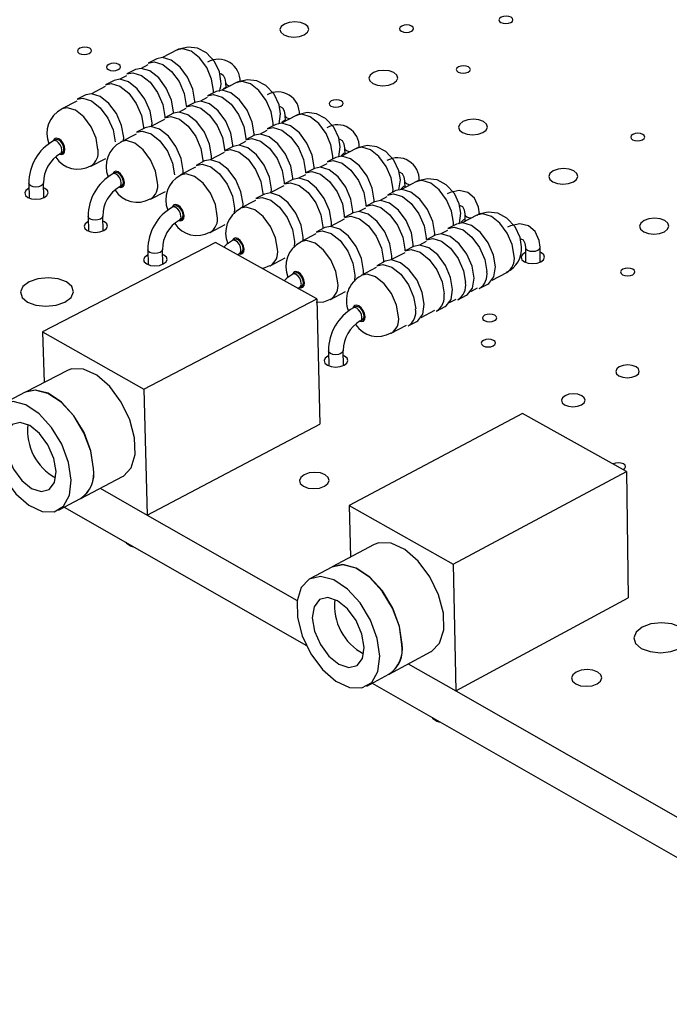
# Model space of a CAD drawing. Extents: x 73 to 209, y 44 to 152.
# Tile 2 of 13: x 102 to 122, y 44 to 73. Entities that reach past the tile are written whole.
import ezdxf

# ---------------------------------------------------------------- set-up
doc = ezdxf.new("R2010")
doc.units = 0
doc.layers.get('0').update_dxf_attribs({"linetype": 'CONTINUOUS'})

msp = doc.modelspace()

# ---------------------------------------------------------------- linework, layer by layer
at = {"color": 7, "linetype": 'CONTINUOUS'}
for p, q in [((106.888, 72.537), (106.447, 72.312)), ((106.013, 72.091), (105.81, 71.987)), ((106.28, 72.275), (106.025, 72.146)), ((105.644, 71.951), (105.389, 71.821)), ((105.006, 71.627), (104.751, 71.497)), ((105.376, 71.767), (105.173, 71.663)), ((108.656, 71.563), (108.214, 71.338)), ((108.326, 71.565), (108.33, 71.397)), ((104.739, 71.442), (104.328, 71.232)), ((108.047, 71.301), (107.792, 71.17)), ((103.893, 71.011), (103.445, 70.783)), ((104.161, 71.196), (103.905, 71.066)), ((107.41, 70.975), (107.156, 70.844)), ((107.78, 71.115), (107.578, 71.012)), ((106.773, 70.649), (106.518, 70.518)), ((107.143, 70.789), (106.94, 70.685)), ((107.154, 70.884), (107.155, 70.865)), ((109.918, 70.331), (109.961, 70.633)), ((106.505, 70.463), (106.095, 70.253)), ((106.518, 70.559), (106.518, 70.518)), ((110.432, 70.585), (109.991, 70.359)), ((110.094, 70.593), (110.098, 70.414)), ((105.928, 70.216), (105.672, 70.085)), ((105.88, 70.233), (105.881, 70.192)), ((109.556, 70.135), (109.354, 70.031)), ((109.823, 70.321), (109.568, 70.19)), ((103.267, 69.863), (103.203, 69.83)), ((105.66, 70.03), (105.212, 69.801)), ((108.919, 69.808), (108.716, 69.703)), ((108.927, 69.906), (108.928, 69.884)), ((109.186, 69.994), (108.931, 69.863)), ((103.4, 69.443), (103.465, 69.476)), ((108.281, 69.479), (107.871, 69.269)), ((108.291, 69.579), (108.291, 69.556)), ((108.549, 69.666), (108.293, 69.535)), ((111.699, 69.353), (111.742, 69.652)), ((112.217, 69.602), (111.776, 69.375)), ((111.871, 69.616), (111.875, 69.426)), ((104.313, 69.08), (104.761, 69.309)), ((107.703, 69.231), (107.447, 69.1)), ((107.653, 69.251), (107.653, 69.206)), ((111.607, 69.337), (111.353, 69.205)), ((105.036, 68.879), (104.972, 68.846)), ((107.435, 69.044), (106.987, 68.814)), ((110.709, 68.922), (110.709, 68.878)), ((110.971, 69.008), (110.716, 68.876)), ((111.341, 69.15), (111.139, 69.046)), ((102.913, 68.14), (102.9, 68.579)), ((110.073, 68.594), (110.073, 68.547)), ((110.333, 68.678), (110.078, 68.546)), ((110.704, 68.821), (110.502, 68.716)), ((113.49, 68.37), (113.532, 68.667)), ((114.01, 68.615), (113.57, 68.386)), ((113.657, 68.634), (113.661, 68.433)), ((113.657, 68.634), (113.657, 68.631)), ((102.464, 68.566), (102.478, 68.126)), ((105.17, 68.458), (105.234, 68.491)), ((106.085, 68.095), (106.533, 68.326)), ((110.066, 68.491), (109.656, 68.279)), ((113.401, 68.347), (113.146, 68.215)), ((109.22, 68.054), (108.771, 67.822)), ((109.488, 68.242), (109.232, 68.109)), ((109.435, 68.264), (109.435, 68.214)), ((112.764, 68.017), (112.509, 67.884)), ((113.134, 68.16), (112.933, 68.056)), ((106.813, 67.889), (106.749, 67.856)), ((108.59, 67.827), (108.579, 67.658)), ((112.497, 67.829), (112.296, 67.724)), ((112.5, 67.934), (112.5, 67.888)), ((104.232, 67.578), (104.244, 67.138)), ((104.68, 67.151), (104.668, 67.592)), ((106.949, 67.468), (107.013, 67.501)), ((111.859, 67.498), (111.45, 67.285)), ((111.863, 67.604), (111.863, 67.556)), ((112.126, 67.686), (111.871, 67.553)), ((115.813, 67.622), (115.373, 67.393)), ((115.452, 67.647), (115.456, 67.436)), ((115.452, 67.647), (115.452, 67.644)), ((107.866, 67.106), (108.314, 67.337)), ((111.281, 67.247), (111.025, 67.114)), ((111.225, 67.273), (111.225, 67.218)), ((114.937, 67.165), (114.736, 67.06)), ((115.203, 67.353), (114.948, 67.22)), ((108.599, 66.895), (108.535, 66.862)), ((110.38, 66.834), (110.367, 66.653)), ((111.013, 67.058), (110.564, 66.826)), ((114.3, 66.832), (114.098, 66.727)), ((114.3, 66.941), (114.299, 66.894)), ((114.566, 67.021), (114.311, 66.888)), ((108.023, 66.807), (102.873, 64.141)), ((106.008, 66.586), (106.02, 66.145)), ((106.457, 66.157), (106.445, 66.599)), ((111.045, 65.124), (108.023, 66.807)), ((113.663, 66.609), (113.663, 66.56)), ((113.928, 66.688), (113.673, 66.555)), ((117.256, 66.655), (117.263, 66.213)), ((117.256, 66.655), (117.256, 66.652)), ((117.7, 66.221), (117.693, 66.663)), ((108.736, 66.473), (108.8, 66.506)), ((109.655, 66.112), (110.103, 66.344)), ((113.083, 66.247), (112.827, 66.114)), ((113.025, 66.276), (113.024, 66.217)), ((113.661, 66.499), (113.253, 66.286)), ((112.815, 66.058), (112.366, 65.824)), ((110.394, 65.896), (110.33, 65.863)), ((112.179, 65.835), (112.164, 65.644)), ((116.265, 65.683), (116.704, 65.914)), ((110.533, 65.473), (110.597, 65.507)), ((111.454, 65.112), (111.902, 65.346)), ((115.629, 65.35), (115.829, 65.455)), ((115.881, 65.432), (116.136, 65.566)), ((105.893, 62.436), (111.045, 65.124)), ((111.045, 65.124), (111.129, 61.394)), ((114.992, 65.015), (115.192, 65.121)), ((115.245, 65.099), (115.499, 65.232)), ((112.198, 64.892), (112.134, 64.859)), ((114.147, 64.572), (114.555, 64.786)), ((114.607, 64.764), (114.862, 64.898)), ((112.338, 64.468), (112.402, 64.502)), ((113.262, 64.108), (113.71, 64.343)), ((113.762, 64.321), (114.018, 64.455)), ((102.873, 64.141), (102.918, 62.635)), ((102.873, 64.141), (105.893, 62.436)), ((111.84, 63.145), (111.83, 63.591)), ((111.39, 63.58), (111.4, 63.135)), ((103.615, 62.997), (102.367, 62.349)), ((105.893, 62.436), (105.995, 58.69)), ((102.36, 62.346), (101.701, 62.004)), ((117.166, 61.715), (112.011, 58.981)), ((120.265, 59.989), (117.166, 61.715)), ((105.995, 58.69), (111.129, 61.394)), ((104.012, 59.186), (105.258, 59.839)), ((115.109, 57.232), (120.265, 59.989)), ((120.265, 59.989), (120.318, 56.23)), ((104.592, 59.49), (105.995, 58.69)), ((103.348, 58.837), (104.005, 59.182)), ((103.523, 58.929), (110.738, 54.806)), ((112.011, 58.981), (115.109, 57.232)), ((112.011, 58.981), (112.044, 57.438)), ((105.995, 58.691), (110.459, 56.147)), ((112.751, 57.813), (111.501, 57.148)), ((111.495, 57.145), (110.836, 56.794)), ((115.109, 57.232), (115.18, 53.457)), ((115.18, 53.457), (120.318, 56.23)), ((113.199, 53.959), (114.446, 54.63)), ((113.764, 54.263), (115.18, 53.457)), ((112.534, 53.602), (113.192, 53.956)), ((112.694, 53.688), (129.416, 44.133)), ((115.181, 53.457), (129.41, 45.349))]:
    msp.add_line(p, q, dxfattribs=at)
for points in [[(110.669, 72.986), (110.766, 73.059), (110.804, 73.146), (110.777, 73.233), (110.689, 73.306), (110.553, 73.355), (110.389, 73.372), (110.224, 73.355), (110.082, 73.306), (109.984, 73.233), (109.946, 73.146), (109.973, 73.059), (110.061, 72.986), (110.197, 72.936), (110.361, 72.919), (110.526, 72.936), (110.669, 72.986)], [(113.86, 73.091), (113.907, 73.127), (113.925, 73.169), (113.911, 73.211), (113.868, 73.247), (113.802, 73.27), (113.723, 73.279), (113.642, 73.27), (113.573, 73.247), (113.526, 73.211), (113.508, 73.169), (113.521, 73.127), (113.565, 73.091), (113.631, 73.067), (113.71, 73.058), (113.791, 73.067), (113.86, 73.091)], [(116.822, 73.351), (116.869, 73.386), (116.887, 73.429), (116.873, 73.471), (116.829, 73.506), (116.763, 73.53), (116.683, 73.538), (116.603, 73.53), (116.534, 73.506), (116.488, 73.471), (116.47, 73.429), (116.484, 73.386), (116.527, 73.351), (116.594, 73.327), (116.673, 73.318), (116.753, 73.327), (116.822, 73.351)], [(104.265, 72.43), (104.313, 72.466), (104.333, 72.508), (104.32, 72.551), (104.278, 72.587), (104.212, 72.611), (104.132, 72.619), (104.052, 72.611), (103.982, 72.587), (103.934, 72.551), (103.915, 72.508), (103.927, 72.466), (103.97, 72.43), (104.036, 72.406), (104.115, 72.398), (104.195, 72.406), (104.265, 72.43)], [(108.189, 71.61), (108.146, 71.879), (107.997, 72.192), (107.754, 72.448), (107.489, 72.584), (107.207, 72.621), (106.931, 72.557), (106.889, 72.528)], [(105.13, 71.949), (105.178, 71.985), (105.197, 72.027), (105.184, 72.07), (105.142, 72.106), (105.076, 72.13), (104.996, 72.138), (104.916, 72.13), (104.846, 72.106), (104.798, 72.07), (104.779, 72.027), (104.791, 71.985), (104.834, 71.949), (104.9, 71.925), (104.979, 71.917), (105.06, 71.925), (105.13, 71.949)], [(106.025, 72.146), (106.197, 72.182), (106.455, 72.104), (106.716, 71.896), (106.94, 71.592), (107.094, 71.236), (107.154, 70.884)], [(107.409, 70.974), (107.409, 71.014), (107.349, 71.366), (107.195, 71.722), (106.97, 72.026), (106.709, 72.233), (106.452, 72.311), (106.28, 72.275)], [(105.389, 71.821), (105.56, 71.857), (105.818, 71.779), (106.079, 71.572), (106.303, 71.267), (106.458, 70.911), (106.518, 70.559)], [(106.773, 70.649), (106.772, 70.689), (106.712, 71.041), (106.558, 71.397), (106.334, 71.702), (106.073, 71.909), (105.815, 71.987), (105.644, 71.951)], [(108.154, 71.827), (108.183, 71.829), (108.255, 71.789), (108.308, 71.689), (108.326, 71.565)], [(113.321, 71.537), (113.418, 71.611), (113.456, 71.698), (113.428, 71.785), (113.339, 71.86), (113.202, 71.909), (113.038, 71.926), (112.872, 71.909), (112.73, 71.86), (112.632, 71.785), (112.594, 71.698), (112.622, 71.611), (112.711, 71.537), (112.848, 71.487), (113.012, 71.47), (113.178, 71.487), (113.321, 71.537)], [(115.553, 71.875), (115.6, 71.911), (115.618, 71.953), (115.604, 71.996), (115.56, 72.032), (115.494, 72.056), (115.414, 72.064), (115.334, 72.056), (115.265, 72.032), (115.217, 71.996), (115.199, 71.953), (115.213, 71.911), (115.257, 71.875), (115.323, 71.851), (115.403, 71.842), (115.483, 71.851), (115.553, 71.875)], [(104.751, 71.497), (104.922, 71.533), (105.18, 71.454), (105.441, 71.246), (105.666, 70.941), (105.82, 70.585), (105.88, 70.233)], [(106.134, 70.273), (106.135, 70.363), (106.075, 70.715), (105.921, 71.071), (105.696, 71.376), (105.435, 71.584), (105.178, 71.663), (105.006, 71.627)], [(109.961, 70.633), (109.918, 70.904), (109.77, 71.218), (109.526, 71.475), (109.26, 71.611), (108.977, 71.649), (108.7, 71.584), (108.657, 71.554)], [(105.289, 69.841), (105.291, 69.931), (105.23, 70.284), (105.076, 70.64), (104.851, 70.945), (104.59, 71.153), (104.333, 71.232), (104.161, 71.196)], [(107.792, 71.17), (107.967, 71.207), (108.226, 71.128), (108.488, 70.92), (108.713, 70.615), (108.868, 70.258), (108.927, 69.906)], [(109.182, 69.991), (109.182, 70.037), (109.122, 70.389), (108.968, 70.745), (108.742, 71.051), (108.48, 71.258), (108.221, 71.337), (108.047, 71.301)], [(103.905, 71.066), (104.077, 71.102), (104.334, 71.023), (104.595, 70.815), (104.82, 70.509), (104.975, 70.153), (105.035, 69.8)], [(108.546, 69.664), (108.546, 69.71), (108.486, 70.062), (108.331, 70.419), (108.106, 70.724), (107.844, 70.933), (107.585, 71.012), (107.41, 70.975)], [(111.762, 70.861), (111.81, 70.897), (111.828, 70.94), (111.815, 70.982), (111.771, 71.018), (111.705, 71.043), (111.625, 71.051), (111.544, 71.043), (111.475, 71.018), (111.427, 70.982), (111.409, 70.94), (111.422, 70.897), (111.465, 70.861), (111.532, 70.837), (111.612, 70.828), (111.693, 70.837), (111.762, 70.861)], [(107.906, 69.287), (107.908, 69.382), (107.848, 69.735), (107.694, 70.092), (107.468, 70.398), (107.206, 70.606), (106.947, 70.685), (106.773, 70.649)], [(107.156, 70.844), (107.33, 70.881), (107.589, 70.802), (107.851, 70.594), (108.076, 70.288), (108.231, 69.931), (108.291, 69.579)], [(109.926, 70.854), (109.953, 70.856), (110.024, 70.817), (110.076, 70.718), (110.094, 70.593)], [(111.742, 69.652), (111.699, 69.924), (111.551, 70.238), (111.307, 70.496), (111.039, 70.634), (110.755, 70.671), (110.477, 70.607), (110.433, 70.576)], [(106.518, 70.518), (106.692, 70.555), (106.951, 70.475), (107.213, 70.267), (107.438, 69.961), (107.593, 69.604), (107.653, 69.251)], [(110.964, 69.004), (110.964, 69.054), (110.904, 69.407), (110.75, 69.764), (110.523, 70.07), (110.26, 70.279), (110, 70.358), (109.823, 70.321)], [(115.993, 70.077), (116.09, 70.152), (116.127, 70.24), (116.099, 70.328), (116.009, 70.402), (115.871, 70.452), (115.706, 70.47), (115.54, 70.452), (115.397, 70.402), (115.3, 70.328), (115.263, 70.24), (115.291, 70.152), (115.381, 70.077), (115.519, 70.027), (115.684, 70.01), (115.85, 70.027), (115.993, 70.077)], [(105.672, 70.085), (105.846, 70.122), (106.105, 70.042), (106.367, 69.833), (106.593, 69.527), (106.748, 69.17), (106.808, 68.816)], [(107.062, 68.852), (107.064, 68.948), (107.003, 69.301), (106.849, 69.658), (106.623, 69.964), (106.361, 70.173), (106.102, 70.253), (105.928, 70.216)], [(109.568, 70.19), (109.745, 70.227), (110.005, 70.148), (110.269, 69.939), (110.495, 69.633), (110.65, 69.276), (110.709, 68.922)], [(120.748, 69.863), (120.795, 69.899), (120.813, 69.942), (120.798, 69.985), (120.754, 70.021), (120.687, 70.045), (120.606, 70.054), (120.526, 70.045), (120.456, 70.021), (120.41, 69.985), (120.392, 69.942), (120.406, 69.899), (120.451, 69.863), (120.518, 69.838), (120.598, 69.83), (120.679, 69.838), (120.748, 69.863)], [(103.465, 69.476), (103.474, 69.481), (103.504, 69.523), (103.513, 69.587), (103.5, 69.664), (103.466, 69.742), (103.417, 69.808), (103.36, 69.853), (103.304, 69.871), (103.267, 69.863)], [(108.931, 69.863), (109.108, 69.9), (109.368, 69.82), (109.632, 69.611), (109.858, 69.304), (110.013, 68.947), (110.073, 68.594)], [(110.327, 68.675), (110.327, 68.725), (110.268, 69.079), (110.113, 69.436), (109.887, 69.742), (109.623, 69.951), (109.363, 70.031), (109.186, 69.994)], [(111.696, 69.876), (111.731, 69.878), (111.801, 69.84), (111.853, 69.742), (111.871, 69.616)], [(108.293, 69.535), (108.47, 69.572), (108.73, 69.492), (108.994, 69.282), (109.22, 68.975), (109.375, 68.618), (109.435, 68.264)], [(109.687, 68.296), (109.69, 68.396), (109.63, 68.75), (109.475, 69.107), (109.249, 69.414), (108.986, 69.623), (108.726, 69.703), (108.549, 69.666)], [(113.532, 68.667), (113.489, 68.94), (113.341, 69.254), (113.096, 69.513), (112.828, 69.652), (112.543, 69.689), (112.264, 69.625), (112.218, 69.593)], [(108.843, 67.859), (108.845, 67.96), (108.785, 68.313), (108.63, 68.671), (108.404, 68.979), (108.14, 69.188), (107.88, 69.268), (107.703, 69.231)], [(111.353, 69.205), (111.533, 69.243), (111.794, 69.163), (112.059, 68.953), (112.286, 68.646), (112.441, 68.288), (112.5, 67.934)], [(112.754, 68.012), (112.754, 68.066), (112.695, 68.42), (112.54, 68.778), (112.313, 69.085), (112.049, 69.294), (111.787, 69.375), (111.607, 69.337)], [(105.234, 68.491), (105.243, 68.496), (105.273, 68.538), (105.283, 68.602), (105.27, 68.679), (105.236, 68.757), (105.187, 68.824), (105.13, 68.869), (105.074, 68.887), (105.036, 68.879)], [(107.447, 69.1), (107.624, 69.137), (107.884, 69.057), (108.148, 68.847), (108.374, 68.539), (108.529, 68.181), (108.59, 67.827)], [(110.716, 68.876), (110.895, 68.914), (111.157, 68.833), (111.421, 68.624), (111.649, 68.316), (111.804, 67.958), (111.863, 67.604)], [(112.118, 67.681), (112.118, 67.736), (112.059, 68.09), (111.904, 68.448), (111.676, 68.755), (111.412, 68.965), (111.15, 69.046), (110.971, 69.008)], [(113.497, 68.894), (113.519, 68.895), (113.587, 68.858), (113.639, 68.761), (113.657, 68.634)], [(118.685, 68.606), (118.782, 68.682), (118.819, 68.77), (118.789, 68.859), (118.698, 68.934), (118.56, 68.984), (118.394, 69.002), (118.228, 68.984), (118.085, 68.934), (117.987, 68.859), (117.95, 68.77), (117.98, 68.682), (118.07, 68.606), (118.209, 68.556), (118.375, 68.539), (118.542, 68.556), (118.685, 68.606)], [(110.078, 68.546), (110.257, 68.584), (110.519, 68.503), (110.783, 68.293), (111.011, 67.985), (111.166, 67.627), (111.225, 67.273)], [(111.477, 67.3), (111.481, 67.405), (111.421, 67.759), (111.266, 68.118), (111.039, 68.425), (110.774, 68.635), (110.513, 68.716), (110.333, 68.678)], [(115.331, 67.676), (115.288, 67.951), (115.14, 68.266), (114.895, 68.525), (114.625, 68.665), (114.339, 68.703), (114.059, 68.638), (114.012, 68.605)], [(102.469, 68.416), (102.456, 68.41), (102.375, 68.349), (102.343, 68.278), (102.364, 68.207), (102.434, 68.147), (102.544, 68.106), (102.676, 68.092), (102.81, 68.106), (102.926, 68.147), (102.926, 68.147)], [(102.926, 68.147), (103.006, 68.207), (103.038, 68.278), (103.018, 68.349), (102.947, 68.41), (102.904, 68.43)], [(110.633, 66.861), (110.636, 66.966), (110.576, 67.321), (110.421, 67.68), (110.193, 67.988), (109.929, 68.198), (109.667, 68.279), (109.488, 68.242)], [(114.553, 67.014), (114.554, 67.074), (114.495, 67.428), (114.34, 67.787), (114.112, 68.095), (113.846, 68.305), (113.583, 68.386), (113.401, 68.347)], [(115.888, 67.655), (115.863, 67.859), (115.739, 68.125), (115.542, 68.288), (115.281, 68.347), (115.011, 68.293), (114.923, 68.252)], [(109.232, 68.109), (109.411, 68.147), (109.673, 68.066), (109.937, 67.855), (110.165, 67.547), (110.32, 67.188), (110.38, 66.834)], [(113.917, 66.682), (113.918, 66.742), (113.859, 67.096), (113.703, 67.455), (113.475, 67.764), (113.209, 67.974), (112.947, 68.055), (112.764, 68.017)], [(113.146, 68.215), (113.329, 68.254), (113.592, 68.173), (113.857, 67.962), (114.085, 67.654), (114.241, 67.296), (114.3, 66.941)], [(107.013, 67.501), (107.021, 67.506), (107.052, 67.548), (107.061, 67.613), (107.048, 67.69), (107.015, 67.767), (106.965, 67.834), (106.908, 67.88), (106.852, 67.897), (106.813, 67.889)], [(113.276, 66.298), (113.28, 66.409), (113.221, 66.764), (113.065, 67.123), (112.837, 67.432), (112.572, 67.643), (112.309, 67.724), (112.126, 67.686)], [(112.509, 67.884), (112.692, 67.923), (112.954, 67.842), (113.22, 67.631), (113.448, 67.323), (113.604, 66.964), (113.663, 66.609)], [(115.295, 67.907), (115.315, 67.908), (115.383, 67.871), (115.434, 67.775), (115.452, 67.647)], [(117.139, 66.68), (117.096, 66.956), (116.948, 67.272), (116.702, 67.532), (116.431, 67.673), (116.144, 67.711), (115.864, 67.646), (115.815, 67.612)], [(104.236, 67.429), (104.222, 67.422), (104.142, 67.362), (104.11, 67.29), (104.131, 67.219), (104.202, 67.158), (104.311, 67.118), (104.444, 67.103), (104.578, 67.118), (104.695, 67.158), (104.695, 67.158)], [(104.695, 67.158), (104.775, 67.219), (104.807, 67.29), (104.786, 67.362), (104.715, 67.422), (104.672, 67.442)], [(111.871, 67.553), (112.053, 67.591), (112.316, 67.51), (112.582, 67.299), (112.81, 66.99), (112.966, 66.631), (113.025, 66.276)], [(115.28, 67.363), (115.289, 67.382), (115.331, 67.676)], [(121.396, 67.125), (121.493, 67.201), (121.53, 67.29), (121.5, 67.38), (121.408, 67.455), (121.268, 67.506), (121.102, 67.524), (120.935, 67.506), (120.792, 67.455), (120.695, 67.38), (120.658, 67.29), (120.688, 67.201), (120.78, 67.125), (120.919, 67.074), (121.086, 67.057), (121.253, 67.074), (121.396, 67.125)], [(111.025, 67.114), (111.207, 67.152), (111.47, 67.071), (111.736, 66.859), (111.964, 66.55), (112.12, 66.19), (112.179, 65.835)], [(112.431, 65.858), (112.435, 65.968), (112.376, 66.324), (112.22, 66.683), (111.992, 66.992), (111.726, 67.204), (111.463, 67.285), (111.281, 67.247)], [(114.948, 67.22), (115.134, 67.259), (115.398, 67.178), (115.665, 66.967), (115.894, 66.658), (116.05, 66.298), (116.108, 65.943)], [(116.136, 65.566), (116.17, 65.587), (116.316, 65.779), (116.363, 66.076), (116.304, 66.431), (116.149, 66.791), (115.92, 67.1), (115.653, 67.311), (115.389, 67.392), (115.203, 67.353)], [(117.693, 66.663), (117.668, 66.867), (117.545, 67.134), (117.348, 67.297), (117.087, 67.356), (116.817, 67.301), (116.727, 67.26)], [(108.535, 66.862), (108.357, 66.746), (108.279, 66.664)], [(108.8, 66.506), (108.808, 66.511), (108.839, 66.553), (108.849, 66.618), (108.836, 66.695), (108.802, 66.773), (108.753, 66.84), (108.695, 66.886), (108.638, 66.903), (108.599, 66.895)], [(114.311, 66.888), (114.497, 66.927), (114.761, 66.845), (115.028, 66.634), (115.257, 66.324), (115.412, 65.964), (115.471, 65.609)], [(115.499, 65.232), (115.534, 65.253), (115.679, 65.446), (115.726, 65.742), (115.667, 66.098), (115.512, 66.458), (115.283, 66.767), (115.016, 66.978), (114.752, 67.06), (114.566, 67.021)], [(117.103, 66.914), (117.12, 66.915), (117.187, 66.88), (117.238, 66.784), (117.256, 66.655)], [(113.673, 66.555), (113.858, 66.594), (114.122, 66.512), (114.389, 66.3), (114.618, 65.99), (114.774, 65.63), (114.833, 65.275)], [(114.862, 64.898), (114.896, 64.919), (115.042, 65.111), (115.089, 65.408), (115.03, 65.764), (114.874, 66.124), (114.645, 66.434), (114.378, 66.645), (114.114, 66.727), (113.928, 66.688)], [(106.012, 66.437), (105.997, 66.43), (105.917, 66.369), (105.885, 66.297), (105.906, 66.226), (105.978, 66.165), (106.088, 66.124), (106.221, 66.11), (106.356, 66.124), (106.472, 66.165), (106.472, 66.165)], [(106.472, 66.165), (106.552, 66.226), (106.584, 66.297), (106.562, 66.369), (106.491, 66.43), (106.449, 66.45)], [(108.685, 66.438), (108.719, 66.464), (108.736, 66.473)], [(114.018, 64.455), (114.052, 64.475), (114.197, 64.668), (114.244, 64.965), (114.184, 65.321), (114.028, 65.682), (113.799, 65.992), (113.532, 66.204), (113.268, 66.286), (113.083, 66.247)], [(117.258, 66.506), (117.238, 66.496), (117.159, 66.435), (117.13, 66.364), (117.153, 66.292), (117.226, 66.231), (117.337, 66.19), (117.471, 66.176), (117.605, 66.19), (117.72, 66.231), (117.72, 66.231)], [(117.72, 66.231), (117.799, 66.292), (117.828, 66.364), (117.805, 66.435), (117.732, 66.496), (117.695, 66.514)], [(109.403, 66.039), (109.457, 66.04), (109.649, 66.12)], [(112.827, 66.114), (113.012, 66.152), (113.276, 66.07), (113.543, 65.858), (113.772, 65.548), (113.928, 65.187), (113.988, 64.831)], [(120.452, 65.846), (120.499, 65.883), (120.517, 65.927), (120.502, 65.971), (120.458, 66.008), (120.39, 66.033), (120.309, 66.041), (120.227, 66.033), (120.157, 66.008), (120.11, 65.971), (120.092, 65.927), (120.106, 65.883), (120.151, 65.846), (120.219, 65.821), (120.3, 65.813), (120.382, 65.821), (120.452, 65.846)], [(103.54, 65.033), (103.722, 65.17), (103.795, 65.333), (103.748, 65.495), (103.588, 65.633), (103.34, 65.724), (103.041, 65.757), (102.737, 65.724), (102.474, 65.633), (102.292, 65.495), (102.219, 65.333), (102.265, 65.17), (102.425, 65.033), (102.673, 64.94), (102.972, 64.908), (103.277, 64.94), (103.54, 65.033)], [(110.33, 65.863), (110.152, 65.747), (110.074, 65.665)], [(110.597, 65.507), (110.605, 65.511), (110.636, 65.553), (110.646, 65.618), (110.632, 65.695), (110.599, 65.773), (110.549, 65.841), (110.491, 65.887), (110.434, 65.905), (110.394, 65.896)], [(110.481, 65.438), (110.515, 65.464), (110.533, 65.473)], [(111.02, 65.033), (111.255, 65.04), (111.448, 65.121)], [(112.402, 64.502), (112.41, 64.507), (112.441, 64.549), (112.451, 64.613), (112.438, 64.691), (112.404, 64.769), (112.354, 64.836), (112.296, 64.883), (112.239, 64.901), (112.198, 64.892)], [(116.337, 64.479), (116.385, 64.516), (116.403, 64.56), (116.389, 64.604), (116.345, 64.641), (116.277, 64.666), (116.195, 64.675), (116.114, 64.666), (116.043, 64.641), (115.995, 64.604), (115.977, 64.56), (115.991, 64.516), (116.035, 64.479), (116.103, 64.454), (116.185, 64.445), (116.267, 64.454), (116.337, 64.479)], [(116.3, 63.729), (116.348, 63.766), (116.367, 63.81), (116.352, 63.854), (116.308, 63.892), (116.24, 63.917), (116.159, 63.926), (116.076, 63.917), (116.006, 63.892), (115.958, 63.854), (115.939, 63.81), (115.954, 63.766), (115.998, 63.729), (116.066, 63.703), (116.148, 63.695), (116.23, 63.703), (116.3, 63.729)], [(111.393, 63.432), (111.376, 63.423), (111.296, 63.362), (111.264, 63.289), (111.287, 63.216), (111.36, 63.154), (111.471, 63.113), (111.605, 63.098), (111.741, 63.113), (111.858, 63.154), (111.858, 63.154)], [(111.858, 63.154), (111.937, 63.216), (111.969, 63.289), (111.946, 63.362), (111.873, 63.423), (111.833, 63.442)], [(105.258, 59.839), (105.282, 59.853), (105.515, 60.102), (105.632, 60.495), (105.618, 60.988), (105.476, 61.528), (105.22, 62.056), (104.88, 62.514), (104.49, 62.854), (104.096, 63.037), (103.738, 63.044), (103.615, 62.997)], [(120.542, 62.834), (120.621, 62.896), (120.65, 62.969), (120.626, 63.042), (120.552, 63.103), (120.439, 63.145), (120.305, 63.159), (120.17, 63.145), (120.054, 63.103), (119.975, 63.042), (119.946, 62.969), (119.97, 62.896), (120.044, 62.834), (120.157, 62.792), (120.291, 62.778), (120.426, 62.792), (120.542, 62.834)], [(104.388, 60.075), (104.308, 60.599), (104.106, 61.142), (103.803, 61.643), (103.433, 62.048), (103.036, 62.314), (102.654, 62.411), (102.36, 62.346)], [(104.394, 60.078), (104.315, 60.603), (104.113, 61.145), (103.81, 61.646), (103.44, 62.052), (103.042, 62.317), (102.661, 62.414), (102.367, 62.349)], [(118.925, 61.974), (119.004, 62.037), (119.034, 62.11), (119.01, 62.183), (118.936, 62.245), (118.823, 62.287), (118.689, 62.302), (118.553, 62.287), (118.437, 62.245), (118.358, 62.183), (118.328, 62.11), (118.352, 62.037), (118.426, 61.974), (118.538, 61.933), (118.673, 61.918), (118.809, 61.933), (118.925, 61.974)], [(103.73, 59.73), (103.65, 60.255), (103.448, 60.798), (103.145, 61.299), (102.774, 61.705), (102.377, 61.971), (101.996, 62.068), (101.672, 61.987), (101.441, 61.736), (101.327, 61.343), (101.342, 60.85), (101.485, 60.311), (101.74, 59.784), (102.08, 59.325), (102.468, 58.985), (102.861, 58.799), (103.219, 58.789), (103.502, 58.955), (103.678, 59.281), (103.73, 59.73)], [(103.276, 59.989), (103.208, 60.38), (103.035, 60.778), (102.784, 61.121), (102.493, 61.356), (102.207, 61.449), (101.969, 61.385), (101.815, 61.174), (101.769, 60.848), (101.837, 60.458), (102.01, 60.061), (102.26, 59.719), (102.55, 59.483), (102.836, 59.39), (103.075, 59.453), (103.229, 59.663), (103.276, 59.989)], [(120.165, 60.045), (120.172, 60.049), (120.22, 60.087), (120.239, 60.132), (120.224, 60.177), (120.178, 60.215), (120.11, 60.241), (120.027, 60.25), (119.945, 60.241), (119.874, 60.215), (119.867, 60.211)], [(111.271, 59.55), (111.372, 59.628), (111.411, 59.721), (111.383, 59.814), (111.291, 59.893), (111.15, 59.945), (110.982, 59.963), (110.811, 59.945), (110.664, 59.893), (110.563, 59.814), (110.523, 59.721), (110.551, 59.628), (110.643, 59.55), (110.784, 59.497), (110.953, 59.479), (111.124, 59.497), (111.271, 59.55)], [(114.446, 54.63), (114.455, 54.635), (114.698, 54.884), (114.822, 55.278), (114.813, 55.775), (114.671, 56.321), (114.412, 56.856), (114.065, 57.321), (113.667, 57.667), (113.262, 57.856), (112.893, 57.867), (112.751, 57.813)], [(113.58, 54.844), (113.502, 55.373), (113.299, 55.921), (112.991, 56.429), (112.613, 56.842), (112.206, 57.113), (111.814, 57.215), (111.495, 57.145)], [(113.586, 54.847), (113.509, 55.376), (113.306, 55.925), (112.998, 56.433), (112.62, 56.845), (112.213, 57.117), (111.82, 57.219), (111.501, 57.148)], [(112.921, 54.49), (112.844, 55.019), (112.64, 55.568), (112.332, 56.077), (111.954, 56.49), (111.547, 56.762), (111.154, 56.864), (110.82, 56.785), (110.579, 56.535), (110.458, 56.139), (110.469, 55.643), (110.612, 55.098), (110.87, 54.564), (111.216, 54.099), (111.613, 53.752), (112.017, 53.561), (112.386, 53.547), (112.679, 53.711), (112.864, 54.038), (112.921, 54.49)], [(112.456, 54.755), (112.389, 55.15), (112.215, 55.553), (111.959, 55.901), (111.661, 56.141), (111.367, 56.238), (111.121, 56.176), (110.96, 55.965), (110.91, 55.637), (110.976, 55.242), (111.151, 54.841), (111.405, 54.494), (111.703, 54.253), (111.997, 54.156), (112.243, 54.217), (112.405, 54.427), (112.456, 54.755)], [(121.853, 54.725), (122.033, 54.87), (122.1, 55.041), (122.044, 55.211), (121.873, 55.356), (121.615, 55.453), (121.307, 55.487), (120.997, 55.453), (120.731, 55.356), (120.551, 55.211), (120.483, 55.041), (120.539, 54.87), (120.709, 54.725), (120.968, 54.628), (121.276, 54.594), (121.587, 54.628), (121.853, 54.725)], [(119.396, 53.669), (119.496, 53.75), (119.534, 53.846), (119.504, 53.941), (119.409, 54.022), (119.265, 54.076), (119.094, 54.095), (118.921, 54.076), (118.773, 54.022), (118.672, 53.941), (118.634, 53.846), (118.664, 53.75), (118.758, 53.669), (118.902, 53.615), (119.074, 53.596), (119.247, 53.615), (119.396, 53.669)]]:
    msp.add_lwpolyline(points, dxfattribs=at)
at = {"color": 8, "linetype": 'CONTINUOUS'}
for points in [[(107.967, 71.26), (107.968, 71.332), (107.911, 71.668), (107.763, 72.008), (107.549, 72.299), (107.299, 72.497), (107.053, 72.571), (106.888, 72.537)], [(108.326, 71.563), (108.339, 71.527), (108.383, 71.49), (108.452, 71.465), (108.46, 71.463)], [(109.74, 70.278), (109.741, 70.356), (109.684, 70.693), (109.537, 71.033), (109.321, 71.325), (109.07, 71.523), (108.823, 71.599), (108.656, 71.563)], [(104.526, 69.571), (104.468, 69.909), (104.32, 70.25), (104.105, 70.542), (103.855, 70.741), (103.609, 70.817), (103.444, 70.782)], [(111.521, 69.292), (111.523, 69.374), (111.466, 69.712), (111.318, 70.053), (111.102, 70.346), (110.85, 70.545), (110.601, 70.621), (110.432, 70.585)], [(110.094, 70.591), (110.108, 70.554), (110.152, 70.517), (110.221, 70.492), (110.242, 70.488)], [(103.542, 69.571), (103.526, 69.663), (103.486, 69.756), (103.427, 69.836), (103.359, 69.89), (103.292, 69.911), (103.236, 69.895), (103.2, 69.845), (103.197, 69.835)], [(103.449, 69.555), (103.435, 69.631), (103.402, 69.709), (103.353, 69.775), (103.296, 69.821), (103.24, 69.838), (103.203, 69.83)], [(106.298, 68.586), (106.241, 68.924), (106.092, 69.266), (105.876, 69.559), (105.625, 69.759), (105.378, 69.836), (105.211, 69.8)], [(103.395, 69.437), (103.439, 69.428), (103.495, 69.444), (103.531, 69.494), (103.542, 69.571)], [(111.871, 69.613), (111.885, 69.576), (111.93, 69.539), (111.999, 69.514), (112.034, 69.508)], [(113.311, 68.301), (113.313, 68.388), (113.257, 68.727), (113.109, 69.069), (112.892, 69.362), (112.639, 69.562), (112.389, 69.639), (112.217, 69.602)], [(105.312, 68.586), (105.296, 68.678), (105.256, 68.771), (105.197, 68.851), (105.129, 68.906), (105.061, 68.927), (105.005, 68.911), (104.969, 68.861), (104.966, 68.851)], [(102.9, 68.578), (102.899, 68.572), (102.879, 68.528), (102.829, 68.49)], [(105.219, 68.569), (105.205, 68.646), (105.172, 68.724), (105.123, 68.791), (105.066, 68.836), (105.01, 68.854), (104.971, 68.846)], [(105.163, 68.453), (105.208, 68.443), (105.265, 68.458), (105.301, 68.509), (105.312, 68.586)], [(108.08, 67.596), (108.022, 67.935), (107.874, 68.277), (107.657, 68.572), (107.405, 68.772), (107.156, 68.849), (106.986, 68.813)], [(113.657, 68.631), (113.671, 68.594), (113.716, 68.556), (113.786, 68.531), (113.835, 68.523)], [(115.11, 67.305), (115.113, 67.397), (115.057, 67.736), (114.909, 68.079), (114.691, 68.373), (114.437, 68.574), (114.185, 68.651), (114.01, 68.615)], [(102.829, 68.49), (102.756, 68.465), (102.672, 68.456), (102.59, 68.465), (102.522, 68.49), (102.478, 68.528), (102.464, 68.566)], [(107.091, 67.596), (107.075, 67.688), (107.035, 67.782), (106.976, 67.862), (106.907, 67.917), (106.839, 67.938), (106.783, 67.922), (106.746, 67.872), (106.74, 67.853)], [(106.997, 67.579), (106.984, 67.656), (106.95, 67.734), (106.901, 67.801), (106.844, 67.847), (106.787, 67.864), (106.749, 67.856)], [(109.87, 66.601), (109.813, 66.94), (109.664, 67.284), (109.446, 67.579), (109.193, 67.781), (108.943, 67.858), (108.77, 67.822)], [(104.598, 67.502), (104.525, 67.477), (104.441, 67.468), (104.358, 67.477), (104.289, 67.502), (104.245, 67.54), (104.232, 67.578)], [(104.668, 67.591), (104.668, 67.585), (104.648, 67.54), (104.598, 67.502)], [(106.942, 67.463), (106.986, 67.453), (107.043, 67.468), (107.08, 67.519), (107.091, 67.596)], [(115.452, 67.644), (115.466, 67.606), (115.512, 67.568), (115.581, 67.543), (115.646, 67.535)], [(116.922, 66.402), (116.866, 66.741), (116.717, 67.085), (116.498, 67.38), (116.243, 67.582), (115.99, 67.659), (115.813, 67.622)], [(108.879, 66.601), (108.863, 66.694), (108.823, 66.787), (108.763, 66.868), (108.694, 66.923), (108.626, 66.944), (108.569, 66.928), (108.532, 66.878), (108.526, 66.859)], [(108.785, 66.584), (108.772, 66.662), (108.738, 66.74), (108.689, 66.807), (108.631, 66.853), (108.574, 66.87), (108.535, 66.862)], [(111.669, 65.601), (111.612, 65.941), (111.463, 66.286), (111.244, 66.581), (110.99, 66.784), (110.739, 66.862), (110.564, 66.825)], [(106.375, 66.51), (106.302, 66.484), (106.218, 66.475), (106.135, 66.484), (106.066, 66.51), (106.021, 66.548), (106.008, 66.586)], [(106.445, 66.598), (106.445, 66.593), (106.425, 66.548), (106.375, 66.51)], [(108.729, 66.467), (108.773, 66.458), (108.83, 66.473), (108.867, 66.524), (108.879, 66.601)], [(117.256, 66.652), (117.27, 66.614), (117.316, 66.576), (117.386, 66.551), (117.469, 66.542), (117.553, 66.551), (117.625, 66.576)], [(117.625, 66.576), (117.674, 66.614), (117.693, 66.659), (117.693, 66.663)], [(110.676, 65.601), (110.66, 65.694), (110.619, 65.788), (110.56, 65.869), (110.49, 65.924), (110.422, 65.945), (110.365, 65.929), (110.327, 65.879), (110.321, 65.859)], [(110.581, 65.585), (110.568, 65.662), (110.534, 65.74), (110.485, 65.807), (110.427, 65.853), (110.37, 65.871), (110.33, 65.863)], [(113.477, 64.596), (113.42, 64.937), (113.271, 65.282), (113.052, 65.579), (112.796, 65.782), (112.544, 65.861), (112.366, 65.823)], [(110.526, 65.467), (110.569, 65.458), (110.626, 65.473), (110.664, 65.524), (110.676, 65.601)], [(112.481, 64.596), (112.466, 64.689), (112.425, 64.783), (112.365, 64.864), (112.295, 64.92), (112.227, 64.941), (112.169, 64.926), (112.131, 64.875), (112.125, 64.855)], [(112.387, 64.58), (112.374, 64.657), (112.34, 64.735), (112.29, 64.803), (112.232, 64.849), (112.175, 64.867), (112.134, 64.859)], [(112.331, 64.462), (112.374, 64.453), (112.431, 64.468), (112.469, 64.519), (112.481, 64.596)], [(111.83, 63.59), (111.83, 63.585), (111.811, 63.54), (111.761, 63.501)], [(111.761, 63.501), (111.688, 63.475), (111.603, 63.466), (111.519, 63.475), (111.449, 63.501), (111.404, 63.54), (111.39, 63.58)]]:
    msp.add_lwpolyline(points, dxfattribs=at)
at = {"color": 7, "linetype": 'CONTINUOUS'}
for centre, radius, start, end in [((108.111, 71.61), 0.647, 357.0508, 119.5107), ((107.503, 71.554), 0.688, 338.2678, 4.6308), ((108.431, 71.17), 0.265, 112.6541, 137.9576), ((109.881, 70.638), 0.646, 356.9001, 119.6484), ((103.817, 70.048), 0.815, 117.0298, 202.1992), ((110.191, 70.212), 0.249, 112.1033, 144.2275), ((111.661, 69.662), 0.645, 356.7483, 119.7873), ((103.891, 68.581), 1.426, 118.832, 180.6023), ((105.585, 69.064), 0.817, 117.095, 202.309), ((111.961, 69.247), 0.236, 111.5803, 149.7132), ((103.909, 68.571), 1.01, 120.2561, 179.5157), ((103.924, 69.765), 0.778, 212.5149, 299.5471), ((113.448, 68.681), 0.645, 356.5948, 119.9277), ((105.666, 67.591), 1.434, 118.9516, 180.5111), ((107.363, 68.076), 0.819, 117.1606, 202.42), ((105.661, 67.595), 0.993, 119.6203, 180.1802), ((105.693, 68.782), 0.78, 212.6067, 299.6661), ((113.745, 68.268), 0.232, 111.3701, 151.4132), ((107.449, 66.597), 1.441, 119.0717, 180.4195), ((109.149, 67.083), 0.821, 117.2263, 202.5328), ((107.445, 66.6), 0.999, 119.7431, 180.0861), ((115.537, 67.284), 0.229, 111.1533, 153.1389), ((107.471, 67.793), 0.782, 212.7356, 299.791), ((110.944, 66.085), 0.823, 117.2927, 202.6467), ((116.382, 66.614), 0.76, 294.5525, 4.9859), ((115.616, 65.856), 0.5, 302.0369, 9.9988), ((112.748, 65.082), 0.825, 117.3595, 202.7624), ((114.98, 65.522), 0.499, 302.057, 10.0627), ((114.342, 65.187), 0.499, 302.0771, 10.1268), ((112.854, 63.584), 1.464, 119.4362, 180.1413), ((113.497, 64.743), 0.498, 302.104, 10.2119), ((112.849, 63.587), 1.019, 120.1144, 179.8014), ((112.859, 64.798), 0.788, 213.132, 300.1676), ((104.034, 61.206), 1.605, 173.6217, 241.1823), ((103.506, 59.924), 0.895, 303.9398, 9.6893), ((103.512, 59.928), 0.895, 303.9396, 9.6887), ((105.71, 58.203), 0.479, 221.6914, 239.0112), ((105.581, 57.981), 0.223, 237.8507, 267.6522), ((113.177, 55.993), 1.607, 173.4348, 242.6013), ((112.689, 54.703), 0.901, 303.9223, 8.943), ((112.696, 54.707), 0.901, 303.922, 8.9423), ((114.845, 52.997), 0.492, 221.8181, 239.0655), ((114.716, 52.773), 0.234, 237.9488, 267.1494)]:
    msp.add_arc(centre, radius, start, end, dxfattribs=at)
at = {"color": 8, "linetype": 'CONTINUOUS'}
for centre, radius, start, end in [((103.343, 69.534), 0.107, 302.1213, 11.1425), ((104.063, 69.48), 0.472, 301.9667, 11.0748), ((105.113, 68.549), 0.107, 301.5994, 11.0537), ((105.834, 68.496), 0.473, 301.9738, 10.917), ((106.891, 67.559), 0.108, 302.7994, 10.7387), ((107.614, 67.508), 0.474, 301.9827, 10.7579), ((108.678, 66.565), 0.108, 302.8212, 10.5781), ((109.403, 66.514), 0.475, 301.9934, 10.5978), ((116.45, 66.319), 0.478, 302.009, 9.9161), ((110.475, 65.565), 0.109, 302.8434, 10.4175), ((111.201, 65.515), 0.475, 302.0056, 10.4368), ((112.28, 64.56), 0.109, 302.8678, 10.2555), ((113.008, 64.511), 0.476, 302.0199, 10.2746)]:
    msp.add_arc(centre, radius, start, end, dxfattribs=at)

doc.saveas('drawing.dxf')
